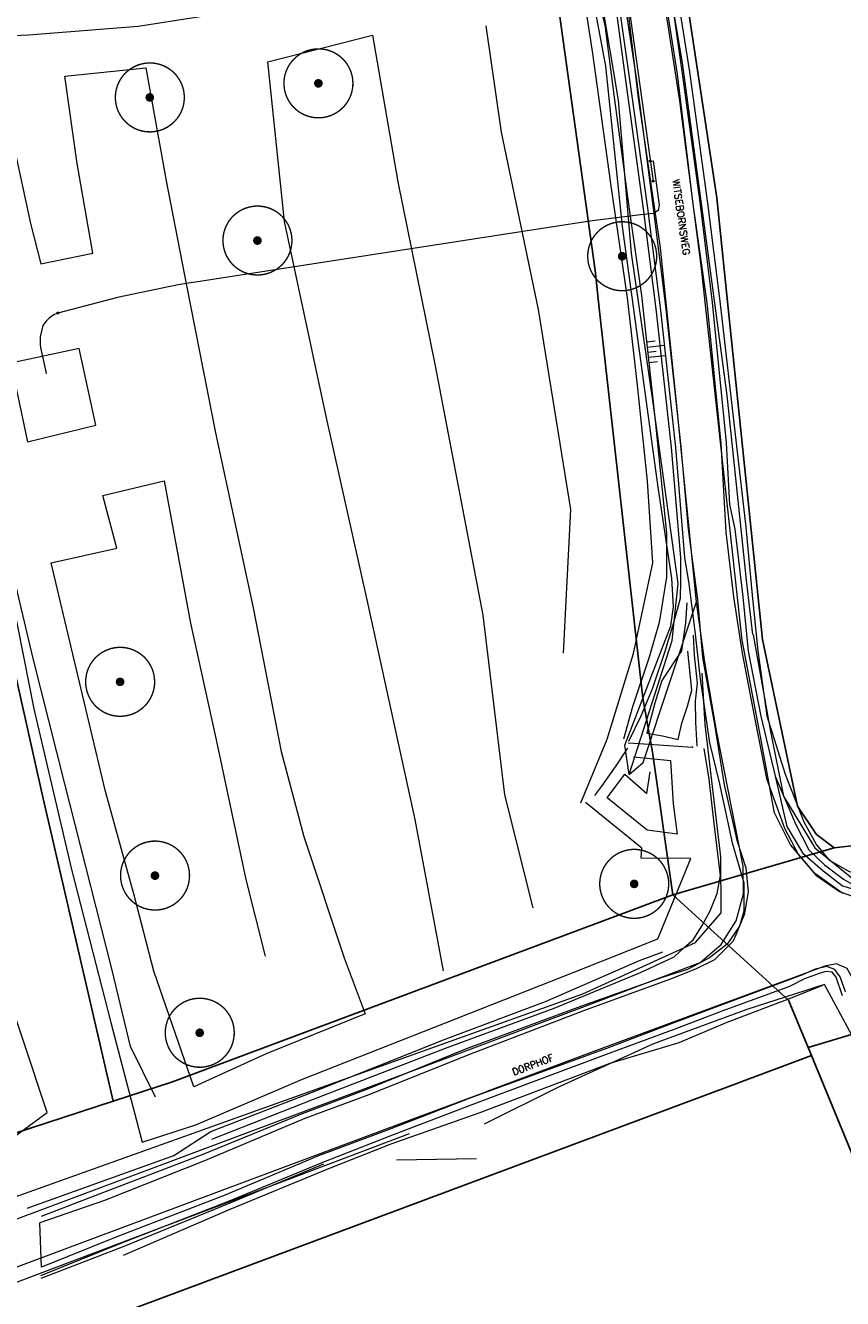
# Model space of a CAD drawing. Header units: metres. Extents: x 190798 to 192239, y 307689 to 310000.
# Tile 76 of 107: x 191671 to 191718, y 308943 to 309016. Entities that reach past the tile are written whole.
import ezdxf
from ezdxf.lldxf.tags import DXFTag

# ---------------------------------------------------------------- set-up
doc = ezdxf.new("R2010")
doc.units = ezdxf.units.M
for name, color, linetype, lineweight in [('B-WE-KL-ET_LS-G', 190, 'KL-LS-N', 5), ('PH-BEST-BOOM-HANDHAVEN', 253, 'Continuous', 9), ('PH-BEST-KANTVERHARDING', 253, 'Continuous', 9), ('PH-BEST-STAATNAAM', 2, 'Continuous', 9), ('PH-BEST-TALUD', 253, 'Continuous', 9), ('PH-INM-DOORGANG', 252, '1-200 FENCELINE2', 18), ('PH-INM-HAAG', 252, '1-200 BLOKHAAG', 18), ('PH-INM-KANTLAAG', 252, 'Continuous', 18), ('PH-INM-KRUIN', 252, 'Continuous', 18), ('PH-INM-ONVERHARD', 252, 'Continuous', 18), ('PH-INM-RASTERHEKWERK HANDHaven', 252, '1-200 HEKWERK', 18), ('PH-INM-TEEN', 252, 'Continuous', 18), ('PH-INM-VLAKVERDICHTINGSLIJN', 252, 'Continuous', 18)]:
    doc.layers.add(name, color=color, linetype=linetype, lineweight=lineweight)
doc.layers.add('PH-BEST-KADASTRALE-GRENS', color=150, linetype='KG-KADASTRAAL-SO')
doc.layers.add('PH-BEST-KL-LAAGSPANNING-ENEXIS', color=12, linetype='1-200 LAAGSPANNING')
doc.styles.add('NLCS-ISO', font='NLCS-ISO.ttf')
doc.styles.add('ROMANS', font='romans.shx')
doc.styles.get("Standard").update_dxf_attribs({"font": 'arial.ttf'})
doc.linetypes.add('1-200 BLOKHAAG', pattern='A,0,-0.035,[1,Gras.shx,S=5,R=0,X=0,Y=0.0025],-0.475', length=0.51)
doc.linetypes.add('1-200 FENCELINE2', pattern='A,1.27,-0.508,[132,ltypeshp.shx,S=0.508,R=0,X=-0.508,Y=0],-0.508,5.08', length=7.366)
doc.linetypes.add('1-200 HEKWERK', pattern='A,1.5,-0.4,["X",ROMANS,S=0.24,R=0,X=-0.275,Y=-0.12],-0.05', length=1.95)
doc.linetypes.add('1-200 LAAGSPANNING', pattern='A,1.5,-0.6,["LS",ROMANS,S=0.24,R=0,X=-0.45,Y=-0.12],-0.05', length=2.15)
tags = doc.linetypes.add('KG-KADASTRAAL-SO', pattern='A,5.5,-2,["K",Standard,S=1.8,R=0,X=0,Y=-0.9],-2,5.5,-2,[5,NLCS.SHX,S=0.75,R=0,X=0,Y=0],-2', length=19).pattern_tags.tags
tags[6] = DXFTag(74, 10)
tags = doc.linetypes.add('KL-LS-N', pattern='A,4,-1,[103,NLCS.SHX,S=0.75,R=0,X=0,Y=0],-1,4,-1,["L",Standard,S=1,R=0,X=0,Y=-0.5],-2', length=13).pattern_tags.tags
tags[18] = DXFTag(74, 10)

# ---------------------------------------------------------------- blocks, each defined once
blk = doc.blocks.new('SKL-WTB_HULP_MOF-SO')
at = {"linetype": 'ByBlock', "lineweight": 18}
h = blk.add_hatch(color=0, dxfattribs=at)
h.dxf.hatch_style = 1
h.paths.add_polyline_path([(-0.5625, 0, 1), (0.5625, 0, 1)])
at = {"color": 0, "linetype": 'ByBlock', "lineweight": 18}
blk.add_circle((0, 0), 0.5625, dxfattribs=at)
at = {"color": 0, "linetype": 'ByBlock', "lineweight": 18, "style": 'NLCS-ISO', "flags": 1}
for tag, p in [('TYPE', (1.5, 0)), ('OMSCHRIJVING', (1.5, -3)), ('LABEL', (1.5, -1.5))]:
    blk.add_attdef(tag, p, '', height=1, dxfattribs=at)
blk = doc.blocks.new('SKL-WTB_HULP_OVERIG-SO')
at = {"color": 0, "linetype": 'ByBlock', "lineweight": 18}
for points in [[(-0.14, 0.14), (0.14, -0.14)], [(0.14, 0.14), (-0.14, -0.14)]]:
    blk.add_lwpolyline(points, dxfattribs=at)
at = {"color": 0, "linetype": 'ByBlock', "lineweight": 18, "style": 'NLCS-ISO', "flags": 1}
for tag, p in [('TYPE', (1.5, 0)), ('OMSCHRIJVING', (1.5, -3)), ('LABEL', (1.5, -1.5))]:
    blk.add_attdef(tag, p, '', height=1, dxfattribs=at)
blk = doc.blocks.new('*U24')
at = {"const_width": 0.08}
blk.add_lwpolyline([(1.293, 1.526, 24.202564), (1.526, 1.293, 0.041318)], format="xyb", close=True, dxfattribs=at)
at = {"linetype": 'Continuous', "const_width": 0.25}
blk.add_lwpolyline([(-0.125, 0, 1), (0.125, 0, 1)], format="xyb", close=True, dxfattribs=at)

msp = doc.modelspace()

# ---------------------------------------------------------------- linework, layer by layer
at = {"layer": 'B-WE-KL-ET_LS-G', "ltscale": 0.2}
for points in [[(191641.617, 309145.344), (191648.218, 309140.42), (191650.164, 309138.925), (191653.619, 309136.336), (191663.993, 309127.857), (191666.903, 309125.327), (191668.398, 309123.62), (191669.852, 309122.426), (191673.177, 309119.729), (191675.752, 309117.017), (191676.891, 309115.42), (191678.7, 309112.261), (191684.333, 309099.983), (191688.95, 309089.004), (191691.42, 309081.98), (191694.595, 309071.349), (191698.896, 309052.464), (191702.833, 309033.649), (191705.542, 309019.152), (191707.168, 309007.362)], [(191707.008, 309008.522), (191707.172, 309008.541), (191707.512, 309005.973), (191707.458, 309005.661), (191707.195, 309005.483), (191706.444, 309005.404), (191703.506, 309005.039), (191679.675, 309001.347), (191676.164, 309000.622), (191672.695, 308999.719)], [(191672.695, 308999.719), (191672.509, 308999.633), (191672.356, 308999.539), (191672.209, 308999.425), (191672.024, 308999.237), (191671.84, 308999.001), (191671.688, 308998.345), (191671.688, 308997.869), (191671.698, 308997.722), (191671.77, 308997.372), (191672.019, 308996.231)]]:
    msp.add_lwpolyline(points, dxfattribs=at)
at = {"layer": 'PH-BEST-KADASTRALE-GRENS'}
for p, q in [((191707.139, 308974.289), (191708.303, 308966.019)), ((191708.303, 308966.019), (191717.646, 308968.747)), ((191717.646, 308968.747), (191718.985, 308968.904)), ((191708.303, 308966.019), (191715.014, 308959.914)), ((191716.147, 308957.17), (191715.014, 308959.914)), ((191723.678, 308959.464), (191716.147, 308957.17)), ((191716.338, 308956.708), (191716.147, 308957.17)), ((191659.832, 308948.834), (191675.91, 308954.073))]:
    msp.add_line(p, q, dxfattribs=at)
at = {"layer": 'PH-BEST-KADASTRALE-GRENS', "ltscale": 0.2, "flags": 128}
for points in [[(191728.357, 309124.625), (191711.783, 309122.734), (191691.501, 309120.23), (191686.52, 309119.044), (191685.682, 309118.699), (191683.978, 309116.71), (191683.346, 309115.067), (191682.892, 309113.097), (191683.593, 309111.08), (191688.864, 309100.413), (191691.161, 309094.999), (191692.477, 309091.896), (191694.671, 309085.125), (191701.529, 309055.527), (191708.242, 309023.739), (191710.859, 309006.395), (191711.52, 309000)], [(191704.056, 309000), (191703.813, 309002.187), (191701.416, 309019.409), (191701.266, 309020.164)], [(191665.492, 309000), (191666.691, 308994.661), (191671.799, 308971.84), (191675.91, 308954.073)], [(191707.139, 308974.289), (191706.569, 308977.412), (191704.056, 309000)], [(191711.52, 309000), (191713.505, 308980.81), (191715.521, 308971.153), (191716.635, 308969.505), (191717.646, 308968.747)], [(191675.91, 308954.073), (191679.339, 308955.191), (191708.303, 308966.019)], [(191638.798, 308927.632), (191654.518, 308933.645), (191711.656, 308954.961), (191716.338, 308956.708)], [(191716.338, 308956.708), (191719.185, 308949.815), (191722.72, 308941.866), (191726.395, 308932.831), (191729.989, 308922.971), (191732.896, 308914.07), (191736.71, 308900.677), (191739.334, 308889.764), (191741.051, 308880.805), (191743.043, 308867.377), (191744.707, 308851.211), (191746.486, 308832.26)]]:
    msp.add_lwpolyline(points, dxfattribs=at)
at = {"layer": 'PH-BEST-KANTVERHARDING', "color": 8}
for p, q in [((191692.909, 308952.903), (191697.539, 308954.633)), ((191692.32, 308950.668), (191696.949, 308950.74))]:
    msp.add_line(p, q, dxfattribs=at)
for points in [[(191705.779, 308972.995), (191705.541, 308974.69), (191708.2, 308981.601), (191708.35, 308982.7), (191708.251, 308984.36), (191707.46, 308989.64), (191705.389, 309004.73), (191704.43, 309014.021), (191703.251, 309020.339), (191703.111, 309020.33), (191702.47, 309024.779), (191701.65, 309028.95), (191699.9, 309038.43), (191694.591, 309064.86), (191691.05, 309082.031), (191687.219, 309093.09), (191683.581, 309101.75), (191679.639, 309108.62), (191676.491, 309114.469), (191677.376, 309114.51)], [(191714.207, 308970.758), (191713.382, 308975.189), (191712.321, 308980.763), (191709.954, 309002.479), (191708.708, 309012.014), (191707.09, 309022.495), (191704.904, 309034.036), (191702.179, 309046.715), (191698.539, 309063.552), (191695.682, 309076.115), (191693.533, 309084.337)], [(191705.779, 308972.995), (191708.279, 308980.759), (191708.612, 308984.049), (191707.179, 308994.52), (191705.919, 309003.183), (191705.161, 309012.046), (191704.134, 309018.172), (191703.598, 309024.679), (191699.829, 309042.366), (191695.582, 309061.987), (191693.119, 309074.855)], [(191709.674, 308982.989), (191708.496, 308994.725), (191707.594, 309003.491), (191706.304, 309012.313), (191705.532, 309018.954), (191704.476, 309024.854), (191700.874, 309042.305), (191694.822, 309070.042)], [(191712.949, 308981.09), (191712.59, 308984.08), (191711.45, 308994.95), (191710.11, 309005.06), (191708.87, 309014.21), (191705.471, 309034.21)], [(191712.955, 308981.085), (191713.968, 308975.482), (191714.716, 308971.724), (191716.543, 308968.746), (191718.804, 308966.883), (191729.439, 308969.335), (191742.22, 308973.605), (191757.717, 308978.552), (191764.469, 308980.57), (191789.18, 308987.916), (191803.664, 308992.448), (191816.293, 308996.298), (191830.004, 309000.782), (191860.683, 309011.717)], [(191669.978, 308996.808), (191670.948, 308992.259), (191674.898, 308993.22), (191673.929, 308997.672), (191669.978, 308996.808)], [(191705.779, 308972.995), (191706.587, 308973.684), (191709.674, 308982.989)], [(191712.375, 308967.686), (191710.846, 308975.529), (191710.163, 308979.5), (191709.674, 308982.989)], [(191568.537, 308912.948), (191571.599, 308913.736), (191581.646, 308915.213), (191590.633, 308918.733), (191607.977, 308925.891), (191621.211, 308930.991), (191703.105, 308960.291), (191709.623, 308963.252), (191711.115, 308964.985), (191711.091, 308968.219), (191710.175, 308975.894), (191710.002, 308978.859)], [(191714.207, 308970.758), (191715.126, 308968.902), (191716.466, 308967.322), (191718.146, 308966.111)], [(191709.887, 308962.099), (191711.113, 308963.151), (191711.98, 308964.515), (191712.413, 308966.071), (191712.375, 308967.686)], [(191582.193, 308913.82), (191591.293, 308916.846), (191608.645, 308924.004), (191621.856, 308929.1), (191703.244, 308959.565), (191709.887, 308962.099)], [(191717.116, 308961.887), (191704.355, 308957.18), (191697.539, 308954.633)], [(191718.728, 308961.149), (191718.4, 308961.746), (191717.782, 308962.029), (191717.116, 308961.887)], [(191748.889, 308827.817), (191748.89, 308838.52), (191748.909, 308838.529), (191745.941, 308870.599), (191742.72, 308888.669), (191738.32, 308906.861), (191734.01, 308921.93), (191729.07, 308935.119), (191722.81, 308949.54), (191719.62, 308956.13), (191717.091, 308960.82), (191712.59, 308959.37), (191707.19, 308957.39), (191701.739, 308954.9), (191697.39, 308952.729)], [(191583.192, 308911.285), (191610.111, 308921.591), (191628.639, 308928.889), (191692.909, 308952.903)], [(191570.133, 308906.535), (191573.151, 308907.324), (191577.86, 308908.416), (191583.408, 308910.567), (191610.459, 308920.653), (191628.993, 308927.954), (191693.056, 308952.204)]]:
    msp.add_lwpolyline(points, dxfattribs=at)
at = {"layer": 'PH-BEST-TALUD'}
for points in [[(191706.795, 308998.046), (191707.292, 308998.1)], [(191706.827, 308997.748), (191707.822, 308997.855)], [(191706.859, 308997.45), (191707.356, 308997.504)], [(191706.891, 308997.152), (191707.886, 308997.259)], [(191706.923, 308996.853), (191707.421, 308996.907)]]:
    msp.add_lwpolyline(points, dxfattribs=at)
at = {"layer": 'PH-INM-DOORGANG', "ltscale": 0.2}
for p, q in [((191705.726, 308974.83), (191706.944, 308974.748)), ((191706.517, 308968.728), (191703.25, 308971.358))]:
    msp.add_line(p, q, dxfattribs=at)
at = {"layer": 'PH-INM-HAAG', "flags": 128}
for points in [[(191703.348, 309020.452), (191704.37, 309016.399), (191704.897, 309012.35), (191705.776, 309005.737), (191706.507, 309000.735), (191707.282, 308993.496), (191707.954, 308986.963), (191707.947, 308984.423), (191707.526, 308981.801), (191706.946, 308979.777), (191705.984, 308976.899), (191705.446, 308975.034)], [(191702.993, 308971.342), (191704.501, 308975.035), (191706.03, 308979.993), (191707.153, 308985.244), (191706.851, 308989.97), (191706.263, 308995.531), (191705.687, 309000.605), (191704.721, 309007.224), (191703.68, 309014.749), (191702.964, 309019.406), (191698.435, 309019.149), (191692.595, 309018.52), (191685.16, 309017.529), (191677.361, 309016.305), (191671.003, 309015.814), (191666.579, 309015.622), (191661.544, 309015.135), (191662.662, 309010.46), (191663.695, 309006.11), (191664.575, 309001.562), (191667.306, 308990.871), (191668.409, 308985.811), (191668.621, 308984.738), (191669.757, 308984.717), (191671.31, 308976.786), (191673.489, 308967.491), (191675.775, 308958.62), (191677.579, 308951.694), (191680.696, 308952.691), (191686.875, 308955.333), (191695.154, 308958.614), (191702.635, 308961.552), (191707.45, 308963.479), (191709.358, 308968.124), (191706.486, 308968.151), (191706.517, 308968.728)], [(191716.638, 308968.911), (191717.347, 308968.052), (191718.514, 308967.377), (191719.84, 308967.194), (191721.604, 308967.611), (191723.603, 308968.154)], [(191670.929, 308947.873), (191679.412, 308950.912), (191681.556, 308952.303), (191687.397, 308954.562), (191695.135, 308957.668), (191700.94, 308959.847), (191706.383, 308962.218), (191707.727, 308962.723)]]:
    msp.add_lwpolyline(points, dxfattribs=at)
at = {"layer": 'PH-INM-HAAG'}
msp.add_point((191709.45, 308974.566), dxfattribs=at)
at = {"layer": 'PH-INM-KANTLAAG'}
for points in [[(191704.864, 309019.911), (191705.801, 309013.242), (191706.843, 309005.796), (191707.587, 309000.033), (191708.46, 308991.93), (191708.988, 308985.563), (191709.23, 308984.023), (191709.589, 308981.299), (191709.894, 308978.504), (191710.142, 308976.812), (191710.442, 308974.83), (191711, 308972.522), (191711.755, 308969.022), (191712.431, 308966.716), (191712.425, 308965.068), (191712.165, 308964.208), (191711.457, 308963.153), (191710.427, 308962.365), (191709.159, 308961.698), (191707.699, 308961.222), (191703.027, 308959.576), (191696.408, 308957.11), (191690.535, 308954.73), (191686.841, 308953.336), (191681.104, 308950.98), (191675.099, 308948.684), (191671.734, 308947.396)], [(191711.588, 308988.624), (191711.904, 308987.19), (191712.368, 308983.28), (191712.679, 308980.14), (191713.4, 308976.363), (191714.236, 308972.895), (191714.922, 308969.978), (191715.814, 308968.45), (191717.006, 308967.437), (191718.13, 308966.535), (191719.634, 308966.094), (191721.475, 308966.249), (191723.713, 308967.168)], [(191718.129, 308960.175), (191717.761, 308961.245), (191717.529, 308961.538), (191717.178, 308961.572), (191716.792, 308961.457), (191715.932, 308961.162), (191715.073, 308960.715), (191711.201, 308959.309), (191708.437, 308958.244), (191704.461, 308956.768), (191696.931, 308953.948), (191691.933, 308952.044), (191687.997, 308950.501), (191682.531, 308948.234), (191676.297, 308945.802), (191671.699, 308943.951)]]:
    msp.add_lwpolyline(points, dxfattribs=at)
at = {"layer": 'PH-INM-KRUIN'}
msp.add_lwpolyline([(191709.716, 308974.627), (191709.653, 308976.014), (191709.632, 308977.245), (191709.739, 308978.273), (191709.562, 308979.906), (191709.517, 308981.068)], dxfattribs=at)
at = {"layer": 'PH-INM-ONVERHARD'}
for points in [[(191697.307, 309070.027), (191698.194, 309065.994), (191699.686, 309059.439), (191701.754, 309049.938), (191703.838, 309040.064), (191706.081, 309029.114), (191707.422, 309020.784), (191708.563, 309013.56), (191709.468, 309006.016), (191710.29, 309000.303), (191711.094, 308992.162), (191711.378, 308987.027), (191711.82, 308983.273), (191712.318, 308980.007), (191713.048, 308976.29), (191713.736, 308972.751), (191714.782, 308969.889), (191715.581, 308968.341), (191716.585, 308967.149), (191717.965, 308966.21), (191719.573, 308965.629), (191721.239, 308965.839), (191722.714, 308966.376), (191723.798, 308966.808)], [(191705.178, 309019.946), (191706.208, 309013.204), (191707.18, 309005.798), (191707.882, 309000.117), (191708.776, 308991.962), (191709.191, 308987.207), (191709.741, 308983.118), (191710.038, 308979.774), (191710.722, 308975.892), (191711.279, 308972.381), (191712.02, 308969.188), (191712.535, 308967.58), (191712.667, 308966.187), (191712.437, 308964.855), (191711.801, 308963.331), (191710.722, 308962.258), (191709.624, 308961.715), (191708.119, 308961.121), (191703.14, 308959.299), (191696.532, 308956.774), (191690.709, 308954.439), (191687.014, 308953.056), (191681.192, 308950.611), (191675.408, 308948.312), (191671.656, 308947.013)], [(191718.314, 308960.395), (191717.996, 308961.27), (191717.687, 308961.703), (191717.231, 308961.87), (191716.56, 308961.719), (191715.82, 308961.392), (191714.89, 308961.042), (191711.052, 308959.61), (191708.275, 308958.558), (191704.311, 308957.066), (191696.768, 308954.319), (191691.739, 308952.368), (191687.792, 308950.9), (191682.327, 308948.613), (191676.114, 308946.215), (191671.753, 308944.443)], [(191671.753, 308944.443), (191671.656, 308947.013)]]:
    msp.add_lwpolyline(points, dxfattribs=at)
at = {"layer": 'PH-INM-RASTERHEKWERK HANDHaven'}
msp.add_line((191706.944, 308974.748), (191709.45, 308974.566), dxfattribs=at)
for points in [[(191698.339, 309070.298), (191699.094, 309066.02), (191700.368, 309059.554), (191702.439, 309050.037), (191704.558, 309040.337), (191706.673, 309029.239), (191708.144, 309020.853), (191709.283, 309013.687), (191710.326, 309006.076), (191711.038, 309000.409), (191711.972, 308992.179), (191712.535, 308987.32), (191712.904, 308983.376), (191713.241, 308980.155), (191713.751, 308976.382), (191714.809, 308973.006), (191715.896, 308970.241), (191716.638, 308968.911)], [(191716.984, 308960.771), (191715.196, 308960.062), (191711.444, 308958.622)]]:
    msp.add_lwpolyline(points, dxfattribs=at)
at = {"layer": 'PH-INM-TEEN'}
for points in [[(191694.616, 309069.165), (191695.55, 309065.572), (191696.977, 309058.177), (191698.811, 309049.564), (191701.143, 309038.758), (191703.119, 309028.939), (191704.679, 309019.863), (191705.571, 309013.213), (191706.598, 309005.755), (191707.323, 308999.964), (191708.218, 308991.924), (191708.755, 308985.554), (191708.748, 308984.219), (191708.727, 308983.179), (191708.341, 308981.767), (191707.858, 308980.109), (191707.128, 308977.983), (191706.456, 308976.368), (191705.754, 308974.906)], [(191678.363, 308954.291), (191676.915, 308957.237), (191675.824, 308961.725), (191673.104, 308972.455), (191671.284, 308979.713), (191669.688, 308986.404)], [(191705.688, 308974.508), (191705.013, 308973.482), (191704.174, 308972.309), (191703.784, 308971.774)]]:
    msp.add_lwpolyline(points, dxfattribs=at)
at = {"layer": 'PH-INM-VLAKVERDICHTINGSLIJN'}
for points in [[(191697.911, 309070.176), (191698.741, 309066.028), (191699.977, 309059.563), (191702.08, 309050.001), (191704.147, 309040.207), (191706.328, 309029.149), (191707.808, 309020.886), (191708.851, 309013.601), (191709.875, 309006.135), (191710.593, 309000.337), (191711.405, 308992.202), (191711.588, 308988.624)], [(191648.3, 309021.411), (191650.769, 309010.936), (191653.703, 308998.793), (191656.185, 308985.757), (191660.259, 308971.975), (191662.83, 308960.661), (191663.669, 308956.659), (191664.885, 308952.604), (191665.872, 308948.862), (191672.08, 308953.419), (191669.261, 308961.843), (191665.625, 308972.399), (191663.048, 308982.955), (191660.965, 308993.205), (191658.824, 309003.519), (191656.335, 309013.737), (191654.293, 309022.707)], [(191695.025, 308961.624), (191693.385, 308970.381), (191690.621, 308983.102), (191688.265, 308993.638), (191685.822, 309005.011), (191684.865, 309014.264), (191690.92, 309015.813), (191692.396, 309007.319), (191694.556, 308996.656), (191697.304, 308982.221), (191698.564, 308971.812), (191700.2, 308965.275)], [(191701.98, 308980.018), (191702.411, 308988.341), (191700.541, 308999.928), (191698.386, 309010.19), (191697.495, 309016.349)], [(191670.251, 309008.932), (191671.126, 309004.908), (191671.712, 309002.567), (191674.73, 309003.18), (191673.816, 309008.37), (191673.103, 309013.439), (191677.803, 309013.924), (191678.967, 309007.366), (191680.163, 309001.212), (191681.823, 308992.776), (191684.021, 308982.647), (191685.626, 308974.329), (191686.941, 308969.4), (191689.285, 308962.364), (191690.494, 308959.117), (191684.767, 308956.803), (191680.577, 308954.905), (191678.256, 308961.594), (191677.117, 308965.998), (191675.463, 308972.007), (191673.578, 308979.967), (191672.322, 308985.253), (191676.121, 308986.104), (191675.31, 308989.157), (191678.853, 308989.997), (191680.379, 308981.762), (191681.878, 308974.987), (191683.579, 308966.91), (191684.705, 308962.461)], [(191709.115, 308982.931), (191709.055, 308981.769), (191708.818, 308980.153), (191707.677, 308978.435), (191707.278, 308977.121), (191706.813, 308975.382), (191707.712, 308975.226), (191708.626, 308975.018), (191708.825, 308975.967), (191709.153, 308976.946), (191709.42, 308977.873), (191709.176, 308980.137)], [(191681.626, 308951.868), (191687.497, 308954.183), (191695.145, 308957.142), (191701.448, 308959.463), (191706.435, 308961.517), (191708.385, 308962.418), (191708.992, 308962.991), (191709.495, 308963.41), (191709.864, 308963.997), (191710.013, 308964.236), (191710.48, 308965.096), (191710.873, 308966.089), (191711.067, 308967.135), (191710.712, 308970.15), (191710.422, 308972.721), (191710.125, 308974.503)], [(191706.038, 308974.009), (191708.182, 308973.805), (191708.335, 308971.294), (191708.567, 308969.54), (191706.82, 308969.772), (191704.502, 308971.645), (191705.533, 308973.013), (191706.803, 308971.894), (191707, 308973.134)], [(191714.236, 308972.895), (191715.416, 308970.129), (191716.18, 308968.62), (191717.098, 308967.748), (191718.193, 308966.925), (191719.634, 308966.094), (191721.534, 308966.704), (191723.755, 308967.46)], [(191711.444, 308958.622), (191708.652, 308957.448), (191704.659, 308956.257), (191697.072, 308953.379), (191691.981, 308951.581), (191688.288, 308950.112), (191682.67, 308947.791), (191676.485, 308945.122)], [(191688.095, 308950.414), (191682.658, 308948.164), (191676.421, 308945.61), (191671.718, 308943.798)]]:
    msp.add_lwpolyline(points, dxfattribs=at)

# ---------------------------------------------------------------- block references
at = {"layer": 'PH-BEST-BOOM-HANDHAVEN'}
for p in [(191687.789, 309013.02), (191678.028, 309012.204), (191684.259, 309003.914), (191705.378, 309003.006), (191676.309, 308978.355), (191678.329, 308967.132), (191706.074, 308966.652), (191680.918, 308958.028)]:
    msp.add_blockref('*U24', p, dxfattribs=at)
at = {"layer": 'PH-BEST-KL-LAAGSPANNING-ENEXIS', "xscale": 0.1, "yscale": 0.1, "zscale": 0.1}
for name, p in [('SKL-WTB_HULP_MOF-SO', (191707.008, 309008.522)), ('SKL-WTB_HULP_MOF-SO', (191707.168, 309007.362)), ('SKL-WTB_HULP_MOF-SO', (191672.695, 308999.719)), ('SKL-WTB_HULP_OVERIG-SO', (191672.019, 308996.231))]:
    msp.add_blockref(name, p, dxfattribs=at)

# ---------------------------------------------------------------- texts
at = {"layer": 'PH-BEST-STAATNAAM', "linetype": 'Continuous', "lineweight": 0, "style": 'ROMANS'}
for s, rotation, p in [('WITSEBORNSWEG', 278.1513, (191708.287, 309007.42)), ('DORPHOF', 20.48782, (191699.095, 308955.55))]:
    msp.add_text(s, height=0.4, rotation=rotation, dxfattribs=at).set_placement(p)

doc.saveas('drawing.dxf')
